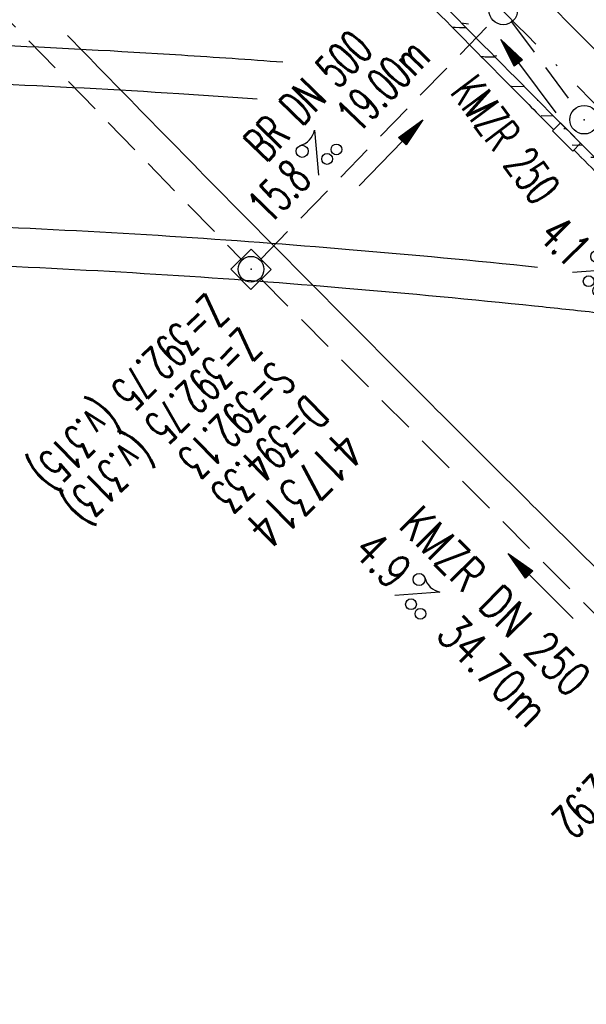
# Model space of a CAD drawing. Extents: x 448150 to 449332, y 437108 to 438384.
# Tile 19 of 46: x 448662 to 448691, y 437718 to 437770. Entities that reach past the tile are written whole.
import ezdxf
from ezdxf.enums import TextEntityAlignment as Align

# ---------------------------------------------------------------- set-up
doc = ezdxf.new("R2010")
doc.units = 0
doc.header["$LTSCALE"] = 2
doc.header["$MEASUREMENT"] = 0
for name, pattern in [('AUSGEZOGEN', [0]), ('GESTRICH-X2', [1.5, 1, -0.5]), ('STRICHPT-X3', [3, 1.5, -0.75, 0, -0.75])]:
    doc.linetypes.add(name, pattern=pattern)
doc.layers.get('0').update_dxf_attribs({"linetype": 'AUSGEZOGEN'})
for name, color, linetype in [('ACHSE', 250, 'STRICHPT-X3'), ('BAUWOTOP', 250, 'AUSGEZOGEN'), ('FBR', 8, 'CONTINUOUS'), ('KANAL', 7, 'GESTRICH-X2'), ('PFEIL', 7, 'CONTINUOUS'), ('SCHACHTNR', 6, 'CONTINUOUS'), ('SCHLITZRINNE', 8, 'AUSGEZOGEN'), ('SCHSYMBOL', 7, 'AUSGEZOGEN'), ('TEXTO', 4, 'CONTINUOUS'), ('TEXTU', 4, 'CONTINUOUS')]:
    doc.layers.add(name, color=color, linetype=linetype)
doc.styles.add('ROMANS', font='romans.shx', dxfattribs={"width": 0.8})
pattern_1 = [(0.19809, (448696.2442, 437758.0261), (-0.005186, 1.499991), [])]
pattern_2 = [(358.2745, (448649.3639, 437806.4096), (0.045166, 1.49932), [])]

# ---------------------------------------------------------------- blocks, each defined once
blk = doc.blocks.new('GST')
at = {"color": 0}
blk.add_circle((0, 0), 0.75, dxfattribs=at)
blk.add_point((0, 0), dxfattribs=at)
blk = doc.blocks.new('PROM')
blk.add_line((1.566, 1.817), (0.019, 0.015))
for centre, radius in [((0.317, 1.51), 0.317), ((0.943, 0.291), 0.283), ((1.645, 0.287), 0.283)]:
    blk.add_circle(centre, radius)
blk.add_arc((0.992, 2.682), 1.033, 239.1414, 303.3549)
blk = doc.blocks.new('PFEIL2')
at = {"color": 0}
for p, q in [((0.88, 0.002), (-2.401, -0.012)), ((0.881, -0.271), (0.879, 0.276)), ((0.879, 0.276), (2.429, 0.009)), ((0.911, 0.27), (0.879, 0.265)), ((0.965, 0.261), (0.879, 0.246)), ((1.019, 0.252), (0.879, 0.228)), ((1.073, 0.242), (0.879, 0.209)), ((1.127, 0.233), (0.879, 0.191)), ((1.181, 0.224), (0.879, 0.172)), ((1.235, 0.214), (0.879, 0.154)), ((1.289, 0.205), (0.879, 0.135)), ((1.343, 0.196), (0.879, 0.117)), ((1.397, 0.187), (0.879, 0.098)), ((1.451, 0.177), (0.879, 0.08)), ((1.505, 0.168), (0.879, 0.061)), ((1.559, 0.159), (0.88, 0.043)), ((1.613, 0.149), (0.88, 0.024)), ((1.668, 0.14), (0.88, 0.006)), ((1.722, 0.131), (0.88, -0.013)), ((1.776, 0.121), (0.88, -0.031)), ((1.83, 0.112), (0.88, -0.05)), ((1.884, 0.103), (0.88, -0.068)), ((1.938, 0.094), (0.88, -0.087)), ((1.992, 0.084), (0.88, -0.105)), ((2.046, 0.075), (0.88, -0.124)), ((2.1, 0.066), (0.88, -0.142)), ((2.154, 0.056), (0.88, -0.161)), ((2.208, 0.047), (0.88, -0.179)), ((2.262, 0.038), (0.881, -0.198)), ((2.316, 0.029), (0.881, -0.216)), ((2.37, 0.019), (0.881, -0.235)), ((2.424, 0.01), (0.881, -0.253)), ((2.429, 0.009), (0.881, -0.271))]:
    blk.add_line(p, q, dxfattribs=at)
blk = doc.blocks.new('10')
blk.add_blockref('GST', (0, 0))
blk = doc.blocks.new('20')
blk.add_lwpolyline([(-0.754, -0.751), (0.754, -0.751), (0.754, 0.75), (-0.754, 0.75)], close=True)
blk.add_circle((0, 0), 0.676)
blk.add_point((0, 0))

msp = doc.modelspace()

# ---------------------------------------------------------------- hatches: boundary and pattern name
at = {"layer": 'SCHLITZRINNE'}
h = msp.add_hatch(dxfattribs=at)
h.set_pattern_fill('_USER', color=256, scale=1.5, angle=45, style=0, pattern_type=0)
h.set_pattern_definition([(353.2904, (448535.0215, 437939.729), (0.175256, 1.489727), [])])
edge = h.paths.add_edge_path()
edge.add_arc((450110.131, 439174.886), 2002.145, 217.646692, 217.752161)
edge.add_arc((450110.131, 439174.886), 2001.645, 217.646692, 217.805031)
edge.add_arc((450106.011, 439171.69), 1996.431, 217.805031, 218.163888)
edge.add_arc((450104.62, 439170.597), 1994.662, 218.163888, 218.52344)
edge.add_arc((450102.361, 439168.798), 1991.774, 218.52344, 218.883253)
edge.add_arc((450113.08, 439177.442), 2005.544, 218.883253, 219.240385)
edge.add_arc((450118.779, 439182.096), 2012.902, 219.240385, 219.596863)
edge.add_arc((450119.441, 439182.644), 2013.761, 219.596863, 219.953466)
edge.add_arc((450109.131, 439174.008), 2000.312, 219.953466, 220.311265)
edge.add_arc((450102.119, 439168.058), 1991.116, 220.311265, 220.670649)
edge.add_arc((450113.581, 439177.907), 2006.229, 220.670648, 221.028676)
edge.add_arc((450111.635, 439176.213), 2003.648, 221.028676, 221.386868)
edge.add_arc((450104.985, 439170.354), 1994.786, 221.386868, 221.745856)
edge.add_arc((450107.893, 439172.948), 1998.682, 221.745856, 222.104414)
edge.add_arc((450110.123, 439174.964), 2001.688, 222.104414, 222.462704)
edge.add_arc((450114.233, 439178.725), 2007.259, 222.462704, 222.819762)
edge.add_arc((450115.823, 439180.198), 2009.427, 222.819762, 223.176628)
edge.add_arc((450111.741, 439176.368), 2003.829, 223.176628, 223.534855)
edge.add_arc((450104.444, 439169.436), 1993.765, 223.534855, 223.893985)
edge.add_arc((450103.987, 439168.996), 1993.131, 223.893985, 224.25291)
edge.add_arc((450116.356, 439181.046), 2010.399, 224.252911, 224.610291)
edge.add_arc((450116.766, 439181.451), 2010.976, 224.610291, 224.721288)
edge.add_line((448524.848, 437951.994), (448525.244, 437952.3))
h = msp.add_hatch(dxfattribs=at)
h.set_pattern_fill('_USER', color=256, scale=1.5, angle=45, style=0, pattern_type=0)
h.set_pattern_definition(pattern_2)
edge = h.paths.add_edge_path()
edge.add_arc((450116.766, 439181.451), 2010.976, 224.721288, 224.967587)
edge.add_arc((450103.943, 439168.643), 1992.851, 224.967587, 225.253931)
edge.add_arc((450116.766, 439181.451), 2011.476, 224.721288, 224.806037)
edge.add_arc((450115.823, 439180.198), 2009.927, 222.955101, 223.176628)
edge.add_arc((450111.741, 439176.368), 2004.329, 223.176628, 223.534855)
edge.add_arc((450104.444, 439169.436), 1994.265, 223.534855, 223.893985)
edge.add_arc((450103.987, 439168.996), 1993.631, 223.893985, 224.25291)
edge.add_arc((450116.356, 439181.046), 2010.899, 224.252911, 224.610291)
edge.add_arc((450116.766, 439181.451), 2011.476, 224.610291, 224.721288)
edge.add_arc((450110.131, 439174.886), 2001.645, 217.646692, 217.805031)
edge.add_arc((450106.011, 439171.69), 1996.431, 217.805031, 218.163888)
edge.add_arc((450104.62, 439170.597), 1994.662, 218.163888, 218.52344)
edge.add_arc((450102.361, 439168.798), 1991.774, 218.52344, 218.883253)
edge.add_arc((450113.08, 439177.442), 2005.544, 218.883253, 219.240385)
edge.add_arc((450118.779, 439182.096), 2012.902, 219.240385, 219.596863)
edge.add_arc((450119.441, 439182.644), 2013.761, 219.596863, 219.953466)
edge.add_arc((450109.131, 439174.008), 2000.312, 219.953466, 220.311265)
edge.add_arc((450102.119, 439168.058), 1991.116, 220.311265, 220.670649)
edge.add_arc((450113.581, 439177.907), 2006.229, 220.670648, 221.028676)
edge.add_arc((450111.635, 439176.213), 2003.648, 221.028676, 221.386868)
edge.add_arc((450104.985, 439170.354), 1994.786, 221.386868, 221.745856)
edge.add_arc((450107.893, 439172.948), 1998.682, 221.745856, 222.104414)
edge.add_arc((450110.123, 439174.964), 2001.688, 222.104414, 222.462704)
edge.add_arc((450114.233, 439178.725), 2007.259, 222.462704, 222.819762)
edge.add_arc((450115.823, 439180.198), 2009.427, 222.819762, 223.176628)
edge.add_arc((450111.741, 439176.368), 2003.829, 223.176628, 223.534855)
edge.add_arc((450104.444, 439169.436), 1993.765, 223.534855, 223.893985)
edge.add_arc((450103.987, 439168.996), 1993.131, 223.893985, 224.25291)
edge.add_arc((450116.356, 439181.046), 2010.399, 224.252911, 224.610291)
edge.add_arc((450116.766, 439181.451), 2010.976, 224.610291, 224.721288)
h = msp.add_hatch(dxfattribs=at)
h.set_pattern_fill('_USER', color=256, scale=1.5, angle=45, style=0, pattern_type=0)
h.set_pattern_definition(pattern_2)
edge = h.paths.add_edge_path()
edge.add_arc((450115.823, 439180.198), 2009.927, 222.955101, 223.176628)
edge.add_arc((450111.741, 439176.368), 2004.329, 223.176628, 223.534855)
edge.add_arc((450104.444, 439169.436), 1994.265, 223.534855, 223.893985)
edge.add_arc((450103.987, 439168.996), 1993.631, 223.893985, 224.25291)
edge.add_arc((450116.356, 439181.046), 2010.899, 224.252911, 224.610291)
edge.add_arc((450116.766, 439181.451), 2011.476, 224.610291, 224.721288)
edge.add_arc((450110.131, 439174.886), 2001.645, 217.646692, 217.805031)
edge.add_arc((450106.011, 439171.69), 1996.431, 217.805031, 218.163888)
edge.add_arc((450104.62, 439170.597), 1994.662, 218.163888, 218.52344)
edge.add_arc((450102.361, 439168.798), 1991.774, 218.52344, 218.883253)
edge.add_arc((450113.08, 439177.442), 2005.544, 218.883253, 219.240385)
edge.add_arc((450118.779, 439182.096), 2012.902, 219.240385, 219.596863)
edge.add_arc((450119.441, 439182.644), 2013.761, 219.596863, 219.953466)
edge.add_arc((450109.131, 439174.008), 2000.312, 219.953466, 220.311265)
edge.add_arc((450102.119, 439168.058), 1991.116, 220.311265, 220.670649)
edge.add_arc((450113.581, 439177.907), 2006.229, 220.670648, 221.028676)
edge.add_arc((450111.635, 439176.213), 2003.648, 221.028676, 221.386868)
edge.add_arc((450104.985, 439170.354), 1994.786, 221.386868, 221.745856)
edge.add_arc((450107.893, 439172.948), 1998.682, 221.745856, 222.104414)
edge.add_arc((450110.123, 439174.964), 2001.688, 222.104414, 222.462704)
edge.add_arc((450114.233, 439178.725), 2007.259, 222.462704, 222.819762)
edge.add_arc((450115.823, 439180.198), 2009.427, 222.819762, 223.176628)
edge.add_arc((450111.741, 439176.368), 2003.829, 223.176628, 223.534855)
edge.add_arc((450104.444, 439169.436), 1993.765, 223.534855, 223.893985)
edge.add_arc((450103.987, 439168.996), 1993.131, 223.893985, 224.25291)
edge.add_arc((450116.356, 439181.046), 2010.399, 224.252911, 224.610291)
edge.add_arc((450116.766, 439181.451), 2010.976, 224.610291, 224.721288)
h = msp.add_hatch(dxfattribs=at)
h.set_pattern_fill('_USER', color=256, scale=1.5, angle=45, style=0, pattern_type=0)
h.set_pattern_definition(pattern_1)
edge = h.paths.add_edge_path()
edge.add_arc((450103.943, 439168.643), 1992.851, 225.253931, 225.326505)
edge.add_arc((450104.379, 439169.084), 1993.471, 225.326505, 225.685513)
edge.add_arc((450114.112, 439179.052), 2007.404, 225.685514, 226.043274)
edge.add_arc((450116.374, 439181.397), 2010.661, 226.043274, 226.400342)
edge.add_arc((450108.345, 439172.967), 1999.019, 226.400342, 226.758448)
edge.add_arc((450107.359, 439171.918), 1997.58, 226.758448, 227.116898)
edge.add_arc((450114.22, 439179.306), 2007.663, 227.116898, 227.474446)
edge.add_arc((450112.044, 439176.933), 2004.443, 227.474446, 227.83238)
edge.add_arc((450107.824, 439172.273), 1998.156, 227.83238, 228.190877)
edge.add_arc((450107.663, 439172.094), 1997.915, 228.190877, 228.549748)
edge.add_arc((450107.034, 439171.381), 1996.965, 228.549748, 228.908704)
edge.add_arc((450111.572, 439176.585), 2003.869, 228.908704, 229.265964)
edge.add_arc((450119.093, 439185.318), 2015.394, 229.265964, 229.6222)
edge.add_arc((450115.134, 439180.663), 2009.284, 229.6222, 229.979919)
edge.add_arc((450101.808, 439164.793), 1988.56, 229.979919, 230.339497)
edge.add_arc((450135.905, 439205.921), 2041.985, 230.339497, 230.699144)
edge.add_arc((450015.788, 439059.171), 1852.343, 230.699144, 231.076753)
edge.add_arc((450440.038, 439584.513), 2527.6, 231.076753, 231.41321)
edge.add_arc((449605.176, 438538.206), 1189.037, 231.413211, 231.903765)
edge.add_arc((451876.599, 441435.451), 4870.53, 231.903765, 232.054115)
edge.add_arc((449764.385, 438726.671), 1435.572, 232.054115, 232.331051)
edge.add_arc((663048.573, 714993.472), 350453.466, 232.33105148, 232.33182369)
edge.add_arc((452105.708, 441751.773), 5260.885, 232.331837, 232.33814)
edge.add_arc((1083717.784, 1260087.558), 1038995.508, 232.338139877, 232.338829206)
edge.add_arc((362297.748, 325361.769), 141749.668, 52.33595822, 52.34101086, ccw=False)
edge.add_arc((130991.073, 25697.409), 520301.522, 52.33458173, 52.33595822, ccw=False)
edge.add_arc((597397.743, 629905.021), 242982.187, 232.33379622, 232.33674373)
edge.add_arc((1091510.304, 1270060.009), 1051651.236, 232.336743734, 232.337424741)
edge.add_arc((63904.407, -61307.138), 630166.935, 52.33651599, 52.337652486, ccw=False)
edge.add_line((448950.678, 437541.271), (448965.933, 437529.496))
edge.add_arc((450103.943, 439168.643), 1993.351, 225.253931, 225.326505)
edge.add_arc((450104.379, 439169.084), 1993.971, 225.326505, 225.635808)
h = msp.add_hatch(dxfattribs=at)
h.set_pattern_fill('_USER', color=256, scale=1.5, angle=45, style=0, pattern_type=0)
h.set_pattern_definition([(5.43336, (448830.8072, 437635.437), (-0.142032, 1.4932605), [])])
edge = h.paths.add_edge_path()
edge.add_arc((450115.134, 439180.663), 2009.784, 229.702843, 229.979919)
edge.add_arc((450101.808, 439164.793), 1989.06, 229.979919, 230.339497)
edge.add_arc((450135.905, 439205.921), 2042.485, 230.339497, 230.699144)
edge.add_arc((450015.788, 439059.171), 1852.843, 230.699144, 231.076753)
edge.add_arc((450440.038, 439584.513), 2528.1, 231.076753, 231.211419)
edge.add_arc((450103.943, 439168.643), 1992.851, 225.253931, 225.326505)
edge.add_arc((450104.379, 439169.084), 1993.471, 225.326505, 225.685513)
edge.add_arc((450114.112, 439179.052), 2007.404, 225.685514, 226.043274)
edge.add_arc((450116.374, 439181.397), 2010.661, 226.043274, 226.400342)
edge.add_arc((450108.345, 439172.967), 1999.019, 226.400342, 226.758448)
edge.add_arc((450107.359, 439171.918), 1997.58, 226.758448, 227.116898)
edge.add_arc((450114.22, 439179.306), 2007.663, 227.116898, 227.474446)
edge.add_arc((450112.044, 439176.933), 2004.443, 227.474446, 227.83238)
edge.add_arc((450107.824, 439172.273), 1998.156, 227.83238, 228.190877)
edge.add_arc((450107.663, 439172.094), 1997.915, 228.190877, 228.549748)
edge.add_arc((450107.034, 439171.381), 1996.965, 228.549748, 228.908704)
edge.add_arc((450111.572, 439176.585), 2003.869, 228.908704, 229.265964)
edge.add_arc((450119.093, 439185.318), 2015.394, 229.265964, 229.6222)
edge.add_arc((450115.134, 439180.663), 2009.284, 229.6222, 229.979919)
edge.add_arc((450101.808, 439164.793), 1988.56, 229.979919, 230.339497)
edge.add_arc((450135.905, 439205.921), 2041.985, 230.339497, 230.699144)
edge.add_arc((450015.788, 439059.171), 1852.343, 230.699144, 231.076753)
edge.add_arc((450440.038, 439584.513), 2527.6, 231.076753, 231.41321)
edge.add_arc((449605.176, 438538.206), 1189.037, 231.413211, 231.903765)
edge.add_arc((451876.599, 441435.451), 4870.53, 231.903765, 232.054115)
edge.add_arc((449764.385, 438726.671), 1435.572, 232.054115, 232.331051)
edge.add_arc((663048.573, 714993.472), 350453.466, 232.33105148, 232.33182369)
edge.add_arc((452105.708, 441751.773), 5260.885, 232.331837, 232.33814)
edge.add_arc((1083717.784, 1260087.558), 1038995.508, 232.338139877, 232.338829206)
edge.add_arc((362297.748, 325361.769), 141749.668, 52.33595822, 52.34101086, ccw=False)
edge.add_arc((130991.073, 25697.409), 520301.522, 52.33458173, 52.33595822, ccw=False)
edge.add_arc((597397.743, 629905.021), 242982.187, 232.33379622, 232.33674373)
edge.add_arc((1091510.304, 1270060.009), 1051651.236, 232.336743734, 232.337424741)
edge.add_arc((63904.407, -61307.138), 630166.935, 52.33651599, 52.337652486, ccw=False)
edge.add_line((448950.678, 437541.271), (448965.933, 437529.496))
h = msp.add_hatch(dxfattribs=at)
h.set_pattern_fill('_USER', color=256, scale=1.5, angle=45, style=0, pattern_type=0)
h.set_pattern_definition(pattern_1)
edge = h.paths.add_edge_path()
edge.add_arc((450253.231, 439317.62), 2204.257, 224.856496, 224.964991)
edge.add_arc((450103.943, 439168.643), 1993.351, 224.967587, 225.253931)
edge.add_arc((450116.766, 439181.451), 2010.976, 224.721288, 224.967587)
edge.add_arc((450103.943, 439168.643), 1992.851, 224.967587, 225.253931)

# ---------------------------------------------------------------- linework, layer by layer
at = {"layer": 'ACHSE'}
for points in [[(448932.11, 437558.129, 0.000003), (448942.005, 437550.492, -0.000005), (448951.9, 437542.854, -0.000002), (448981.585, 437519.941, 0.000001), (449011.271, 437497.027, 0), (449049.136, 437467.8, 0), (449090.432, 437435.925, 0.000002), (449130.013, 437405.374, -0.000003), (449169.594, 437374.823, -0.000001), (449183.702, 437363.933, 0.000004)], [(448892.529, 437588.68, 0.000003), (448902.425, 437581.042, -0.000022)], [(448634.919, 437824.954, 0.001558), (448643.384, 437815.762, 0.001557), (448651.911, 437806.617, 0.001563), (448660.503, 437797.517, 0.001567), (448669.131, 437788.493, 0.001566), (448677.807, 437779.532, 0.001559), (448686.577, 437770.586, 0.001559), (448695.403, 437761.695, 0.001566), (448704.244, 437752.899, 0.001566), (448713.145, 437744.154, 0.001561), (448722.132, 437735.434, 0.001558), (448731.17, 437726.773, 0.001563), (448740.236, 437718.194, 0.001564), (448749.357, 437709.67, 0.00156), (448758.555, 437701.181, 0.001562), (448767.801, 437692.754, 0.001564), (448777.084, 437684.399, 0.001566), (448786.428, 437676.094, 0.001566), (448795.822, 437667.85, 0.001559), (448805.255, 437659.675, 0.001554), (448814.766, 437651.536, 0.001561), (448824.338, 437643.447, 0.001569)]]:
    msp.add_lwpolyline(points, format="xyb", dxfattribs=at)
at = {"layer": 'BAUWOTOP'}
for points in [[(448501.228, 437750.088, -0.002137), (448508.253, 437751.986, -0.00623), (448511.653, 437752.843, -0.00041), (448528.952, 437756.963, -0.003907), (448530.916, 437757.413, -0.005781), (448539.76, 437759.26, -0.004693), (448550.609, 437761.288, -0.005113), (448560.871, 437763, -0.005641), (448570.243, 437764.356, -0.005027), (448579.373, 437765.479, -0.004236), (448590.165, 437766.604, -0.004401), (448601.04, 437767.549, -0.005433), (448609.933, 437768.145, -0.005787), (448619.173, 437768.556, -0.004902), (448630.015, 437768.807, -0.00419), (448640.197, 437768.857, -0.004449), (448649.805, 437768.739, -0.00525), (448660.059, 437768.413, -0.005382), (448670.062, 437767.882, -0.002838), (448675.391, 437767.512, -0.004852)], [(448501.779, 437748.131, -0.002133), (448508.775, 437750.021, -0.00623), (448512.126, 437750.866, -0.00041), (448529.421, 437754.985, -0.003907), (448531.354, 437755.428, -0.005781), (448540.153, 437757.265, -0.004693), (448550.964, 437759.286, -0.005113), (448561.185, 437760.991, -0.005641), (448570.512, 437762.341, -0.005027), (448579.601, 437763.459, -0.004236), (448590.358, 437764.581, -0.004401), (448601.198, 437765.522, -0.005433), (448610.047, 437766.115, -0.005787), (448619.24, 437766.524, -0.004902), (448630.042, 437766.774, -0.00419), (448640.19, 437766.824, -0.004449), (448649.762, 437766.706, -0.00525), (448659.973, 437766.382, -0.005382), (448669.933, 437765.853, -0.002203), (448674.052, 437765.572, -0.004852)], [(448502.71, 437740.596, -0.002459), (448510.702, 437742.76, -0.00623), (448513.872, 437743.56, -0.00041), (448531.156, 437747.676, -0.003907), (448532.974, 437748.093, -0.005781), (448541.603, 437749.894, -0.004693), (448552.275, 437751.89, -0.005113), (448562.345, 437753.569, -0.005641), (448571.504, 437754.895, -0.005027), (448580.443, 437755.995, -0.004236), (448591.074, 437757.103, -0.004401), (448601.782, 437758.033, -0.005433), (448610.468, 437758.615, -0.005787), (448619.487, 437759.017, -0.004902), (448630.142, 437759.263, -0.00419), (448640.164, 437759.312, -0.004449), (448649.602, 437759.196, -0.00525), (448659.655, 437758.877, -0.005382), (448669.454, 437758.357, -0.005127), (448678.884, 437757.658, -0.00482), (448688.769, 437756.727, -0.004589)], [(448503.263, 437738.631, -0.002456), (448511.226, 437740.788, -0.00623), (448514.347, 437741.575, -0.00041), (448531.627, 437745.69, -0.003907), (448533.414, 437746.1, -0.005781), (448541.997, 437747.891, -0.004693), (448552.631, 437749.88, -0.005113), (448562.66, 437751.553, -0.005641), (448571.774, 437752.872, -0.005027), (448580.672, 437753.966, -0.004236), (448591.268, 437755.071, -0.004401), (448601.94, 437755.998, -0.005433), (448610.582, 437756.577, -0.005787), (448619.554, 437756.976, -0.004902), (448630.169, 437757.222, -0.00419), (448640.157, 437757.271, -0.004449), (448649.559, 437757.155, -0.00525), (448659.569, 437756.837, -0.005382), (448669.324, 437756.32, -0.005127), (448678.712, 437755.624, -0.004852), (448688.622, 437754.69, -0.001507), (448691.896, 437754.339, -0.004838)]]:
    msp.add_lwpolyline(points, format="xyb", dxfattribs=at)
at = {"layer": 'FBR'}
for points in [[(448933.332, 437559.712, 0.000003), (448943.227, 437552.075, -0.000005), (448953.122, 437544.437, -0.000002), (448982.808, 437521.524)], [(448921.57, 437544.474, 0.000003), (448931.465, 437536.836, -0.000005), (448941.36, 437529.199, -0.000002), (448971.045, 437506.285)], [(449091.654, 437437.508, 0.000002), (449131.235, 437406.957, -0.000003), (449170.816, 437376.406, -0.000001), (449185.277, 437365.244, -0.000001)], [(448893.751, 437590.263, 0.000003), (448903.647, 437582.626, -0.000022)], [(448881.988, 437575.026, 0.000003), (448891.884, 437567.387, -0.000022)], [(448636.394, 437826.304, 0.001558), (448644.851, 437817.121, 0.001557), (448653.37, 437807.986, 0.001563), (448661.953, 437798.894, 0.001567), (448670.572, 437789.88, 0.001566), (448679.24, 437780.927, 0.001559), (448688.001, 437771.991, 0.001559), (448696.818, 437763.108, 0.001566), (448705.65, 437754.321, 0.001566), (448714.542, 437745.585, 0.001561), (448723.52, 437736.874, 0.001558), (448732.549, 437728.222, 0.001563), (448741.606, 437719.651, 0.001564), (448750.718, 437711.135, 0.00156), (448759.907, 437702.655, 0.001562), (448769.143, 437694.237, 0.001564), (448778.417, 437685.89, 0.001566), (448787.752, 437677.593, 0.001566), (448797.137, 437669.357, 0.001559), (448806.56, 437661.191, 0.001554), (448816.062, 437653.06, 0.001561), (448825.624, 437644.979, 0.001569)], [(448664.074, 437768.909, 0.000246), (448665.451, 437767.494, 0.001559), (448674.296, 437758.471, 0.001559), (448683.198, 437749.504, 0.001566), (448692.116, 437740.632, 0.001566), (448701.094, 437731.811, 0.001561), (448710.158, 437723.016, 0.001558), (448719.274, 437714.281, 0.001563), (448728.418, 437705.628, 0.001564), (448737.618, 437697.03, 0.00156), (448746.895, 437688.468, 0.001562), (448756.221, 437679.969, 0.001564), (448765.584, 437671.541, 0.001566), (448775.009, 437663.165, 0.001566), (448784.484, 437654.849, 0.001559), (448793.998, 437646.604, 0.001554), (448803.591, 437638.395, 0.001561), (448813.246, 437630.236, 0.001569), (448822.901, 437622.18, 0.001569)]]:
    msp.add_lwpolyline(points, format="xyb", dxfattribs=at)
at = {"layer": 'KANAL'}
for p, q in [((448645.313, 437785.844), (448673.188, 437757.156)), ((448674.25, 437757.156), (448686.438, 437769.688)), ((448687.406, 437769.625), (448690.781, 437765.094)), ((448674.25, 437756.094), (448697.688, 437732.563))]:
    msp.add_line(p, q, dxfattribs=at)
at = {"layer": 'SCHLITZRINNE'}
for points in [[(448930.888, 437556.546, 0.000003), (448940.783, 437548.908, -0.000005), (448950.678, 437541.271, -0.000001), (448965.933, 437529.496, 0.000001)], [(448891.307, 437587.097, 0.000003), (448901.202, 437579.459, -0.000022)], [(448644.781, 437810.584, 0.000967), (448650.088, 437804.906, 0.001563), (448658.691, 437795.795, 0.001567), (448667.329, 437786.76, 0.001566), (448676.016, 437777.787, 0.001559), (448684.797, 437768.83, 0.000484), (448687.537, 437766.059, 0.000484)], [(448645.147, 437810.925, 0.000967), (448650.452, 437805.248, 0.001563), (448659.054, 437796.139, 0.001567), (448667.69, 437787.106, 0.001566), (448676.375, 437778.136, 0.001559), (448685.153, 437769.181, 0.000484), (448687.892, 437766.411, 0.000484)]]:
    msp.add_lwpolyline(points, format="xyb", dxfattribs=at)
at = {"layer": 'SCHLITZRINNE', "flags": 128}
for points in [[(448687.537, 437766.059, 0.000369), (448689.628, 437763.95, 0.000369)], [(448687.892, 437766.411, 0.001075), (448693.988, 437760.281, 0.001249), (448701.044, 437753.253, 0.001566)], [(448690.687, 437762.884, 0.000473), (448693.634, 437759.928, 0.001249), (448700.692, 437752.897)]]:
    msp.add_lwpolyline(points, format="xyb", dxfattribs=at)
at = {"layer": 'SCHSYMBOL'}
msp.add_lwpolyline([(448689.983, 437764.303), (448691.042, 437763.237), (448690.629, 437762.826), (448689.569, 437763.892)], close=True, dxfattribs=at)

# ---------------------------------------------------------------- block references
at = {"layer": 'PFEIL'}
for p, rotation in [((448688.297, 437766.754), 126.5012000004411), ((448681.064, 437762.719), 45.75709999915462), ((448688.954, 437739.946), 134.9240999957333)]:
    msp.add_blockref('PFEIL2', p, dxfattribs=dict(at, rotation=rotation))
at = {"layer": 'SCHSYMBOL'}
for name, p, rotation in [('10', (448686.975, 437770.222), 314.6255999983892), ('GST', (448691.227, 437764.476), 314.8282000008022), ('20', (448673.72, 437756.612), 314.6362000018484)]:
    msp.add_blockref(name, p, dxfattribs=dict(at, rotation=rotation))
at = {"layer": 'TEXTU'}
for p, rotation in [((448677.268, 437761.533), 45.75709999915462), ((448690.595, 437756.442), 314.8862000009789), ((448681.258, 437739.456), 314.9240999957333)]:
    msp.add_blockref('PROM', p, dxfattribs=dict(at, rotation=rotation))

# ---------------------------------------------------------------- texts
at = {"layer": 'SCHACHTNR', "style": 'ROMANS'}
for s, height, rotation, width, p in [('Z=392.75 (v.315)', 1.8, 224.6362, 0.6, (448671.399, 437755.418)), ('Z=392.75', 1.8, 224.6362, 0.6, (448671.399, 437755.418)), ('Z=392.75 (v.313)', 1.8, 224.6362, 0.6, (448673.149, 437753.636)), ('Z=392.75', 1.8, 224.6362, 0.6, (448673.149, 437753.636)), ('S=392.13', 1.8, 224.6362, 0.6, (448674.899, 437751.855)), ('D=394.33', 1.8, 224.6362, 0.6, (448676.649, 437750.074)), ('417314', 2, 224.6362, 0.7, (448678.43, 437748.293)), ('S=392.92', 1.8, 225.621, 0.6, (448694.476, 437732.983))]:
    msp.add_text(s, height=height, rotation=rotation, dxfattribs=dict(at, width=width)).set_placement(p)
at = {"layer": 'TEXTO', "style": 'ROMANS'}
for s, rotation, width, p in [('BR DN 500', 45.7571, 0.6, (448677.364, 437765.11)), ('KMZR 250', 306.5012, 0.6, (448686.37, 437762.891)), ('KMZR DN 250', 314.9241, 0.75, (448685.923, 437738.526))]:
    msp.add_text(s, height=1.8, rotation=rotation, dxfattribs=dict(at, width=width)).set_placement(p, align=Align.CENTER)
at = {"layer": 'TEXTU', "style": 'ROMANS'}
for s, rotation, width, p in [('19.00m', 45.7571, 0.6, (448679.362, 437763.698)), ('15.8', 45.7571, 0.6, (448674.705, 437758.917)), ('4.1', 314.8862, 0.6, (448688.775, 437758.272)), ('4.9', 314.9241, 0.75, (448678.995, 437741.726)), ('34.70m', 314.9241, 0.75, (448683.37, 437737.32))]:
    msp.add_text(s, height=1.8, rotation=rotation, dxfattribs=dict(at, width=width)).set_placement(p)

doc.saveas('drawing.dxf')
